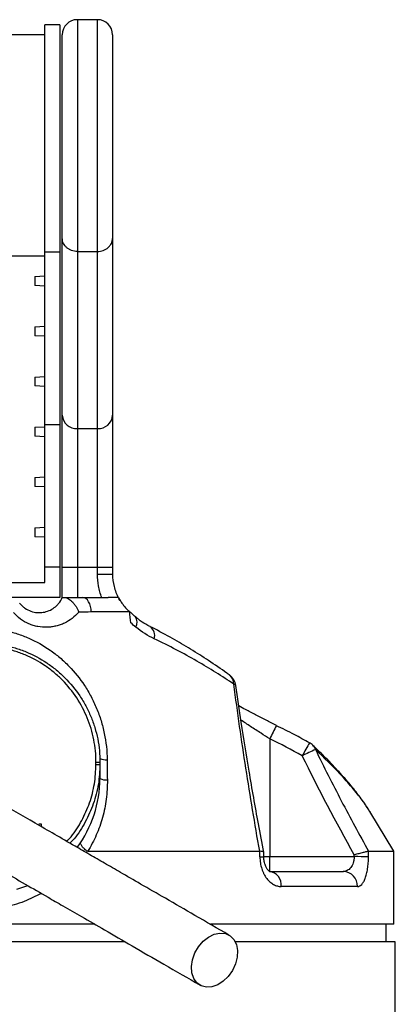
# Model space of a CAD drawing. Header units: millimetres. Extents: x 13 to 237, y 13 to 680.
# Tile 4 of 4: x 154 to 229, y 484 to 680. Entities that reach past the tile are written whole.
import ezdxf

# ---------------------------------------------------------------- set-up
doc = ezdxf.new("R2010")
doc.units = ezdxf.units.MM

msp = doc.modelspace()

# ---------------------------------------------------------------- linework, layer by layer
at = {"color": 7, "linetype": 'Continuous', "lineweight": 25}
for p, q in [((169.61, 680.22), (165.61, 680.22)), ((162.11, 679.22), (159.11, 679.22)), ((159.11, 633.93), (159.11, 679.22)), ((162.11, 679.22), (162.11, 633.93)), ((159.11, 677.22), (143.11, 677.22)), ((162.61, 636.7), (162.61, 677.22)), ((172.61, 677.22), (172.61, 636.7)), ((162.61, 601.5), (162.61, 636.7)), ((172.61, 636.7), (172.61, 601.5)), ((143.11, 633.22), (159.11, 633.22)), ((162.11, 633.93), (159.11, 633.93)), ((159.11, 599.65), (159.11, 633.93)), ((162.11, 633.93), (162.11, 599.65)), ((165.61, 634.1), (169.61, 634.1)), ((165.61, 634.1), (165.61, 598.84)), ((169.61, 598.84), (169.61, 634.1)), ((157.11, 629.11), (159.11, 629.22)), ((157.11, 629.11), (157.11, 627.32)), ((159.11, 627.22), (157.11, 627.32)), ((157.11, 619.11), (159.11, 619.22)), ((157.11, 619.11), (157.11, 617.32)), ((159.11, 617.22), (157.11, 617.32)), ((157.11, 609.11), (159.11, 609.22)), ((157.11, 609.11), (157.11, 607.32)), ((159.11, 607.22), (157.11, 607.32)), ((159.11, 599.65), (162.11, 599.65)), ((159.11, 571.26), (159.11, 599.65)), ((162.11, 599.65), (162.11, 571.26)), ((162.61, 571.26), (162.61, 601.5)), ((172.61, 601.5), (172.61, 571.26)), ((157.11, 599.11), (159.11, 599.22)), ((157.11, 599.11), (157.11, 597.32)), ((165.61, 598.84), (169.61, 598.84)), ((165.61, 598.84), (165.61, 571.26)), ((169.61, 571.26), (169.61, 598.84)), ((159.11, 597.22), (157.11, 597.32)), ((157.11, 589.11), (159.11, 589.22)), ((157.11, 589.11), (157.11, 587.32)), ((159.11, 587.22), (157.11, 587.32)), ((157.11, 579.11), (159.11, 579.22)), ((157.11, 579.11), (157.11, 577.32)), ((159.11, 577.22), (157.11, 577.32)), ((162.11, 571.26), (159.11, 571.26)), ((159.11, 568.22), (159.11, 571.26)), ((162.11, 571.26), (162.11, 565.22)), ((162.61, 571.26), (165.61, 571.26)), ((162.61, 565.22), (162.61, 571.26)), ((165.61, 571.26), (169.61, 571.26)), ((165.61, 571.26), (165.61, 565.22)), ((169.61, 571.26), (172.61, 571.26)), ((169.61, 569.89), (169.61, 571.26)), ((172.61, 571.26), (172.61, 569.89)), ((169.61, 569.89), (172.61, 569.89)), ((91.11, 568.22), (159.11, 568.22)), ((162.11, 565.22), (151.78, 565.22)), ((173.8, 565.22), (173.37, 565.22)), ((203.92, 537.12), (203.92, 513.66)), ((170.11, 533.22), (170.11, 532.42)), ((170.11, 532.02), (170.11, 529.22)), ((228.61, 514.72), (223.87, 522.65)), ((157.93, 520.22), (158.38, 520.22)), ((158.38, 520.22), (158.38, 519.65)), ((202.72, 513.65), (202.71, 514.51)), ((203.92, 510.72), (203.92, 513.66)), ((203.92, 513.66), (220.73, 513.66)), ((228.61, 500.22), (228.61, 514.72)), ((203.84, 510.72), (218.57, 510.72)), ((155.67, 507.87), (153.48, 507.12)), ((221.36, 507.72), (206.19, 507.72)), ((169.1, 500.22), (141.11, 500.22)), ((228.61, 500.22), (192.15, 500.22)), ((227.11, 496.72), (227.11, 500.22)), ((175.15, 496.72), (21.3, 496.72)), ((228.92, 496.72), (197.04, 496.72)), ((228.92, 385.22), (228.92, 496.72))]:
    msp.add_line(p, q, dxfattribs=at)
at = {"color": 8, "linetype": 'Continuous', "lineweight": 25}
for p, q in [((165.61, 680.22), (165.61, 634.1)), ((169.61, 634.1), (169.61, 680.22)), ((202.73, 513.66), (203.92, 513.66))]:
    msp.add_line(p, q, dxfattribs=at)
at = {"color": 7, "linetype": 'Continuous', "lineweight": 25, "flags": 128}
for points in [[(168.38, 562.35), (168.34, 562.92), (168.23, 563.46), (168.07, 563.95), (167.86, 564.39), (167.6, 564.74), (167.31, 565), (167, 565.16), (166.68, 565.22)], [(173.8, 565.19), (174.01, 564.82), (174.12, 564.65)], [(196.5, 491), (195.67, 489.83), (194.67, 488.86), (193.56, 488.15), (192.41, 487.75), (191.3, 487.69), (190.28, 487.96), (189.43, 488.56), (188.8, 489.44), (188.43, 490.54), (188.34, 491.81), (188.54, 493.15), (189.02, 494.49), (189.74, 495.74), (190.66, 496.82), (191.72, 497.66), (192.86, 498.22), (194.01, 498.45), (195.08, 498.34), (196.02, 497.9), (196.77, 497.16), (197.27, 496.16), (197.5, 494.97), (197.44, 493.65), (197.1, 492.3), (196.5, 491)]]:
    msp.add_lwpolyline(points, dxfattribs=at)
at = {"color": 8, "linetype": 'Continuous', "lineweight": 25, "flags": 128}
msp.add_lwpolyline([(197.16, 547.74), (197.14, 547.8), (197.06, 547.87), (196.94, 547.93), (196.77, 547.98)], dxfattribs=at)
at = {"color": 7, "linetype": 'Continuous', "lineweight": 25}
for centre, radius, start, end in [((165.61, 677.22), 3, 90, 180), ((169.61, 677.22), 3, 0, 90), ((165.45, 601.68), 2.85, 183.6322, 273.221), ((169.77, 601.68), 2.85, 266.7791, 356.3677), ((194.19, 547.32), 3, 8.0747, 54.1013), ((243.58, 466.41), 75.06, 114.0197, 116.2299), ((210.4, 533.69), 3, 46.122, 61.3192), ((171.32, 535.6), 2.68, 243.1616, 274.7369), ((169.49, 475.79), 56.63, 89.3741, 90.1728), ((169.49, 588.46), 56.45, 269.8264, 270.6278), ((147.11, 529.22), 23, 323.3362, 0), ((171.35, 531.57), 2.66, 242.1112, 274.9509), ((220.74, 436.7), 76.96, 87.8865, 90.0118), ((203.47, 508.01), 2.74, 353.9193, 82.229), ((218.46, 507.82), 2.9, 357.9973, 87.8465)]:
    msp.add_arc(centre, radius, start, end, dxfattribs=at)
at = {"color": 8, "linetype": 'Continuous', "lineweight": 25}
for centre, radius, start, end in [((175.67, 560.32), 1.84, 328.1074, 35.436), ((178.97, 557.71), 2.05, 340.2061, 56.853), ((194.65, 548.07), 2.12, 357.3253, 52.0397), ((279.05, 500.87), 83.42, 152.2173, 154.2458), ((278.7, 497.31), 77.41, 149.7391, 151.9259), ((211.03, 534.35), 2.09, 17.2766, 45.931), ((202.02, 520.07), 6.45, 269.3375, 276.2064)]:
    msp.add_arc(centre, radius, start, end, dxfattribs=at)
at = {"color": 7, "linetype": 'Continuous', "lineweight": 25}
for centre, major_axis, ratio, start_param, end_param in [((125.11, 2286.68), (-89.64, 5757.64), 0.008986, 4.399211, 4.399413), ((125.11, 2286.73), (0, 5757.64), 0.017455, 4.399351, 4.399415), ((125.11, 2286.68), (0, 5757.64), 0.017976, 4.399351, 4.399552)]:
    msp.add_ellipse(centre, major_axis=major_axis, ratio=ratio, start_param=start_param, end_param=end_param, dxfattribs=at)
for points, knots in [([(165.61, 634.1), (165.41, 634.1), (165.22, 634.12), (164.83, 634.19), (164.64, 634.24), (164.28, 634.37), (164.11, 634.45), (163.78, 634.63), (163.63, 634.74), (163.35, 634.98), (163.23, 635.12), (163.01, 635.4), (162.91, 635.55), (162.76, 635.86), (162.71, 636.03), (162.63, 636.36), (162.61, 636.53), (162.61, 636.7)], [0, 0, 0, 0, 0.125, 0.125, 0.25, 0.25, 0.375, 0.375, 0.5, 0.5, 0.625, 0.625, 0.75, 0.75, 0.875, 0.875, 1, 1, 1, 1]), ([(169.61, 634.1), (169.81, 634.1), (170, 634.12), (170.39, 634.19), (170.58, 634.24), (170.94, 634.37), (171.11, 634.45), (171.44, 634.63), (171.59, 634.74), (171.87, 634.98), (171.99, 635.12), (172.21, 635.4), (172.31, 635.55), (172.46, 635.86), (172.51, 636.03), (172.59, 636.36), (172.61, 636.53), (172.61, 636.7)], [0, 0, 0, 0, 0.125, 0.125, 0.25, 0.25, 0.375, 0.375, 0.5, 0.5, 0.625, 0.625, 0.75, 0.75, 0.875, 0.875, 1, 1, 1, 1]), ([(170.47, 565.22), (170.33, 565.59), (170.2, 565.97), (169.99, 566.74), (169.9, 567.13), (169.68, 568.3), (169.61, 569.09), (169.61, 569.89)], [0, 0, 0, 0, 0.25, 0.25, 0.5, 0.5, 1, 1, 1, 1]), ([(172.61, 569.89), (172.61, 569.05), (172.71, 568.23), (173.02, 567.02), (173.14, 566.62), (173.44, 565.85), (173.62, 565.47), (173.81, 565.1)], [0, 0, 0, 0, 0.5, 0.5, 0.75, 0.75, 1, 1, 1, 1]), ([(154.12, 564.09), (154.28, 563.9), (154.44, 563.72), (154.8, 563.39), (154.98, 563.25), (155.55, 562.85), (155.95, 562.65), (156.78, 562.36), (157.19, 562.27), (158.02, 562.2), (158.43, 562.22), (159.22, 562.35), (159.6, 562.46), (160.34, 562.77), (160.69, 562.97), (161.18, 563.33), (161.34, 563.46), (161.64, 563.75), (161.78, 563.91), (162.19, 564.41), (162.42, 564.78), (162.61, 565.22)], [0, 0, 0, 0, 0.0625, 0.0625, 0.125, 0.125, 0.25, 0.25, 0.375, 0.375, 0.5, 0.5, 0.625, 0.625, 0.75, 0.75, 0.8125, 0.8125, 0.875, 0.875, 1, 1, 1, 1]), ([(162.61, 565.22), (162.61, 565.22), (162.64, 565.22), (162.76, 565.22), (162.8, 565.22), (162.92, 565.22), (162.98, 565.22), (163.06, 565.22)], [0, 0, 0, 0, 0.5, 0.5, 0.75, 0.75, 1, 1, 1, 1]), ([(163.06, 565.22), (163.17, 565.22), (163.29, 565.2), (163.54, 565.12), (163.68, 565.06), (164.08, 564.83), (164.36, 564.61), (164.75, 564.2), (164.88, 564.06), (165.12, 563.75), (165.23, 563.59), (165.45, 563.25), (165.55, 563.07), (165.68, 562.8), (165.73, 562.7), (165.81, 562.52), (165.85, 562.43), (165.88, 562.33)], [0, 0, 0, 0, 0.125, 0.125, 0.25, 0.25, 0.5, 0.5, 0.625, 0.625, 0.75, 0.75, 0.875, 0.875, 0.9375, 0.9375, 1, 1, 1, 1]), ([(173.37, 565.21), (173.29, 565.21), (173.05, 565.22), (172.44, 565.21), (171.93, 565.22), (171.72, 565.22)], [0, 0, 0, 0, 0.241797, 0.699506, 1, 1, 1, 1]), ([(173.8, 565.18), (173.8, 565.19), (173.79, 565.25), (173.83, 565.06), (173.91, 564.81), (173.92, 564.76)], [0, 0, 0, 0, 0.194342, 0.809193, 1, 1, 1, 1]), ([(174.1, 564.68), (174.15, 564.6), (174.2, 564.52), (174.32, 564.33), (174.39, 564.23), (174.54, 564.03), (174.62, 563.92), (174.78, 563.71), (174.87, 563.6), (175.04, 563.39), (175.13, 563.29), (175.31, 563.1), (175.4, 563), (175.66, 562.73), (175.84, 562.57), (176.01, 562.41)], [0, 0, 0, 0, 0.125, 0.125, 0.25, 0.25, 0.375, 0.375, 0.5, 0.5, 0.625, 0.625, 0.75, 0.75, 1, 1, 1, 1]), ([(176.01, 562.41), (174.81, 562.4), (173.57, 562.39), (171.03, 562.37), (169.72, 562.36), (168.38, 562.35)], [0, 0, 0, 0, 0.5, 0.5, 1, 1, 1, 1]), ([(177.18, 561.39), (176.93, 561.6), (176.49, 561.97), (176.07, 562.36), (175.89, 562.53)], [0, 0, 0, 0, 0.563939, 1, 1, 1, 1]), ([(165.88, 562.33), (165.48, 561.86), (165.03, 561.43), (164.08, 560.7), (163.57, 560.39), (162.76, 560.01), (162.48, 559.89), (161.92, 559.69), (161.34, 559.53), (160.76, 559.42), (160.16, 559.34), (159.86, 559.31), (158.95, 559.29), (158.35, 559.33), (157.44, 559.5), (157.14, 559.57), (156.54, 559.75), (156.25, 559.86), (155.38, 560.23), (154.83, 560.54), (153.78, 561.31), (153.3, 561.76), (152.88, 562.27)], [0, 0, 0, 0, 0.125, 0.125, 0.25, 0.25, 0.3125, 0.3125, 0.375, 0.4375, 0.4375, 0.5, 0.5, 0.625, 0.625, 0.6875, 0.6875, 0.75, 0.75, 0.875, 0.875, 1, 1, 1, 1]), ([(180.11, 559.45), (179.81, 559.59), (179.04, 559.98), (178.05, 560.63), (177.39, 561.24), (177.19, 561.42)], [0, 0, 0, 0, 0.297427, 0.788336, 1, 1, 1, 1]), ([(146.28, 559.19), (147.98, 559.18), (149.63, 559), (152.04, 558.48), (152.84, 558.27), (154.4, 557.76), (155.18, 557.47), (157.43, 556.48), (158.84, 555.69), (160.84, 554.3), (161.49, 553.8), (162.75, 552.73), (163.35, 552.16), (165.07, 550.39), (166.1, 549.11), (167.49, 547), (167.93, 546.27), (168.74, 544.75), (169.11, 543.97), (169.77, 542.37), (170.06, 541.56), (170.45, 540.31), (170.57, 539.89), (170.79, 539.04), (170.89, 538.61), (171.33, 536.44), (171.52, 534.7), (171.54, 532.94)], [0, 0, 0, 0, 0.125, 0.125, 0.1875, 0.1875, 0.25, 0.25, 0.375, 0.375, 0.4375, 0.4375, 0.5, 0.5, 0.625, 0.625, 0.6875, 0.6875, 0.75, 0.75, 0.8125, 0.8125, 0.84375, 0.84375, 0.875, 0.875, 1, 1, 1, 1]), ([(195.96, 549.75), (195.76, 549.9), (194.43, 550.89), (191.85, 552.62), (188.26, 554.9), (184.5, 557.09), (181.79, 558.59), (180.23, 559.36), (180.1, 559.42)], [0, 0, 0, 0, 0.044208, 0.293407, 0.52581, 0.745659, 0.979173, 1, 1, 1, 1]), ([(196.77, 547.98), (194.47, 549.53), (192.02, 551.07), (186.76, 554.09), (183.94, 555.58), (180.9, 557.02)], [0, 0, 0, 0, 0.5, 0.5, 1, 1, 1, 1]), ([(146.31, 556.22), (147.88, 556.22), (149.42, 556.06), (151.7, 555.61), (152.45, 555.42), (153.58, 555.08), (153.95, 554.96), (154.69, 554.7), (155.05, 554.56), (156.86, 553.81), (158.22, 553.08), (159.84, 552), (160.16, 551.77), (160.79, 551.31), (161.1, 551.07), (162.01, 550.32), (162.59, 549.8), (164.23, 548.16), (165.22, 546.96), (166.53, 545), (166.93, 544.33), (167.66, 542.96), (167.99, 542.26), (168.59, 540.83), (168.85, 540.1), (169.3, 538.61), (169.5, 537.85), (169.96, 535.54), (170.11, 533.99), (170.11, 532.42)], [0, 0, 0, 0, 0.125, 0.125, 0.1875, 0.1875, 0.21875, 0.21875, 0.25, 0.25, 0.375, 0.375, 0.40625, 0.40625, 0.4375, 0.4375, 0.5, 0.5, 0.625, 0.625, 0.6875, 0.6875, 0.75, 0.75, 0.8125, 0.8125, 0.875, 0.875, 1, 1, 1, 1]), ([(169.32, 532.42), (169.32, 533.94), (169.17, 535.45), (168.73, 537.68), (168.55, 538.42), (168.12, 539.86), (167.87, 540.57), (167.01, 542.65), (166.31, 543.98), (164.64, 546.52), (163.7, 547.69), (162.12, 549.29), (161.57, 549.8), (160.69, 550.53), (160.4, 550.76), (159.79, 551.22), (159.48, 551.44), (157.92, 552.5), (156.6, 553.21), (154.86, 553.94), (154.51, 554.08), (153.8, 554.34), (153.44, 554.46), (152.35, 554.8), (151.62, 554.98), (149.41, 555.43), (147.92, 555.58), (146.41, 555.58)], [0, 0, 0, 0, 0.125, 0.125, 0.1875, 0.1875, 0.25, 0.25, 0.375, 0.375, 0.5, 0.5, 0.5625, 0.5625, 0.59375, 0.59375, 0.625, 0.625, 0.75, 0.75, 0.78125, 0.78125, 0.8125, 0.8125, 0.875, 0.875, 1, 1, 1, 1]), ([(201.91, 514.72), (200.95, 520.19), (200.04, 525.7), (198.31, 536.78), (197.51, 542.36), (196.77, 547.98)], [0, 0, 0, 0, 0.5, 0.5, 1, 1, 1, 1]), ([(202.72, 514.54), (202.37, 516.42), (201.35, 521.75), (199.85, 530.38), (198.35, 539.56), (197.53, 545.29), (197.17, 547.74)], [0, 0, 0, 0, 0.172241, 0.488378, 0.781572, 1, 1, 1, 1]), ([(205.25, 539.75), (204.56, 540.1), (203.16, 540.79), (201.09, 541.86), (199.27, 542.82), (198.21, 543.41), (197.77, 543.66)], [0, 0, 0, 0, 0.264035, 0.53499, 0.807513, 1, 1, 1, 1]), ([(211.82, 536.29), (210.82, 536.85), (208.66, 538.07), (206.43, 539.14), (205.23, 539.72)], [0, 0, 0, 0, 0.464831, 1, 1, 1, 1]), ([(195.8, 498.04), (193.53, 499.35), (189.29, 501.8), (183.41, 505.2), (178.47, 508.05), (174.44, 510.38), (171.08, 512.32), (168.06, 514.06), (163.35, 516.78), (157.05, 520.41), (151.42, 523.67), (147.87, 525.72), (146.08, 526.75), (144.47, 527.68), (143.02, 528.51), (141.74, 529.26), (140.53, 529.95), (139.26, 530.68), (137.76, 531.55), (136.04, 532.55), (134.24, 533.58), (132.55, 534.56), (131.06, 535.42), (129.82, 536.14), (128.82, 536.71), (128.27, 537.03), (127.98, 537.2)], [0, 0, 0, 0, 0.062475, 0.116763, 0.162869, 0.200798, 0.230969, 0.259524, 0.288504, 0.370176, 0.452627, 0.476037, 0.49843, 0.519487, 0.539198, 0.557563, 0.574582, 0.593456, 0.617571, 0.651546, 0.69241, 0.74023, 0.795001, 0.856556, 0.924862, 1, 1, 1, 1]), ([(223.64, 522.95), (223.45, 523.27), (222.85, 524.24), (221.53, 526.03), (219.66, 528.34), (217.38, 530.9), (214.98, 533.43), (213.24, 535.1), (212.46, 535.85)], [0, 0, 0, 0, 0.079212, 0.245791, 0.429829, 0.622103, 0.831296, 1, 1, 1, 1]), ([(213.02, 534.97), (214.68, 531.54), (216.4, 528.14), (219.94, 521.39), (221.76, 518.04), (223.61, 514.72)], [0, 0, 0, 0, 0.5, 0.5, 1, 1, 1, 1]), ([(170.11, 532.02), (170.05, 530.71), (169.92, 528.04), (168.9, 524.17), (167.25, 520.53), (165.63, 517.89), (164.4, 516.63), (164.12, 516.33)], [0, 0, 0, 0, 0.228869, 0.464418, 0.693241, 0.928607, 1, 1, 1, 1]), ([(122.23, 527.24), (122.47, 527.1), (122.93, 526.84), (123.7, 526.39), (124.6, 525.87), (125.63, 525.28), (126.76, 524.63), (127.95, 523.94), (129.12, 523.26), (130.38, 522.53), (131.85, 521.69), (133.7, 520.62), (135.92, 519.33), (138.51, 517.84), (141.8, 515.94), (145.8, 513.63), (150.43, 510.96), (155.1, 508.27), (159.18, 505.91), (162.94, 503.74), (166.69, 501.57), (171.29, 498.92), (176.76, 495.76), (183.11, 492.09), (187.65, 489.47), (190.05, 488.08)], [0, 0, 0, 0, 0.062133, 0.118852, 0.17019, 0.216187, 0.256775, 0.291881, 0.321501, 0.345658, 0.375853, 0.40732, 0.441502, 0.478325, 0.515922, 0.568505, 0.620521, 0.669451, 0.715185, 0.743961, 0.78022, 0.823947, 0.875147, 0.933829, 1, 1, 1, 1]), ([(171.58, 528.92), (171.6, 527.63), (171.52, 526.37), (171.2, 523.88), (170.95, 522.66), (170.46, 520.86), (170.27, 520.26), (169.85, 519.1), (169.63, 518.53), (168.89, 516.84), (168.32, 515.76), (167.67, 514.72)], [0, 0, 0, 0, 0.25, 0.25, 0.5, 0.5, 0.625, 0.625, 0.75, 0.75, 1, 1, 1, 1]), ([(224.01, 522.38), (223.99, 522.41), (223.95, 522.49), (223.89, 522.59), (223.85, 522.64)], [0, 0, 0, 0, 0.446138, 1, 1, 1, 1]), ([(167.5, 514.77), (167.27, 514.95), (167.07, 515.14), (166.81, 515.4), (166.73, 515.49), (166.59, 515.66), (166.53, 515.74), (166.42, 515.9), (166.38, 515.97), (166.31, 516.11), (166.28, 516.18), (166.24, 516.35), (166.24, 516.45), (166.29, 516.53)], [0, 0, 0, 0, 0.25, 0.25, 0.375, 0.375, 0.5, 0.5, 0.625, 0.625, 0.75, 0.75, 1, 1, 1, 1]), ([(167.67, 514.72), (167.66, 514.72), (167.62, 514.72), (167.58, 514.72), (167.54, 514.74), (167.51, 514.76), (167.5, 514.77)], [0, 0, 0, 0, 0.260752, 0.508785, 0.752313, 1, 1, 1, 1]), ([(167.67, 514.72), (167.71, 514.72), (171.17, 514.72), (177.93, 514.72), (187.6, 514.72), (195.57, 514.72), (200.2, 514.72), (201.91, 514.72)], [0.53387962, 0.53387962, 0.53387962, 0.53387962, 0.53411233, 0.5545071, 0.57490187, 0.59529664, 0.60782187, 0.60782187, 0.60782187, 0.60782187]), ([(202.69, 514.53), (202.7, 514.54), (202.74, 514.59), (202.52, 514.66), (202.13, 514.7), (201.93, 514.72)], [0, 0, 0, 0, 0.043775, 0.521793, 1, 1, 1, 1]), ([(201.95, 513.61), (201.95, 513.41), (201.96, 513.2), (202, 512.79), (202.02, 512.59), (202.12, 512), (202.21, 511.62), (202.39, 511.07), (202.46, 510.89), (202.6, 510.54), (202.68, 510.37), (202.93, 509.89), (203.11, 509.6), (203.42, 509.2), (203.52, 509.08), (203.74, 508.84), (203.85, 508.73), (204.19, 508.43), (204.43, 508.26), (204.92, 507.99), (205.18, 507.89), (205.68, 507.75), (205.93, 507.72), (206.19, 507.72)], [0, 0, 0, 0, 0.0625, 0.0625, 0.125, 0.125, 0.25, 0.25, 0.3125, 0.3125, 0.375, 0.375, 0.5, 0.5, 0.5625, 0.5625, 0.625, 0.625, 0.75, 0.75, 0.875, 0.875, 1, 1, 1, 1]), ([(203.88, 510.71), (203.89, 510.71), (203.92, 510.71), (203.8, 510.75), (203.52, 511.01), (203.18, 511.53), (202.91, 512.24), (202.74, 512.98), (202.74, 513.47), (202.74, 513.65)], [0, 0, 0, 0, 0.048825, 0.236034, 0.421366, 0.580046, 0.741612, 0.906525, 1, 1, 1, 1]), ([(220.73, 513.66), (220.72, 513.44), (220.71, 513.23), (220.64, 512.81), (220.59, 512.61), (220.41, 512.04), (220.24, 511.72), (219.94, 511.34), (219.83, 511.22), (219.6, 511.04), (219.48, 510.96), (219.23, 510.84), (219.1, 510.79), (218.84, 510.73), (218.71, 510.72), (218.57, 510.72)], [0, 0, 0, 0, 0.125, 0.125, 0.25, 0.25, 0.5, 0.5, 0.625, 0.625, 0.75, 0.75, 0.875, 0.875, 1, 1, 1, 1]), ([(223.59, 514.71), (223.54, 514.7), (223.47, 514.69), (223.33, 514.66), (223.25, 514.64), (223.06, 514.6), (222.95, 514.57), (222.73, 514.52), (222.61, 514.49), (222.36, 514.43), (222.22, 514.39), (221.94, 514.32), (221.8, 514.29), (221.35, 514.17), (221.04, 514.1), (220.73, 514.02)], [0, 0, 0, 0, 0.125, 0.125, 0.25, 0.25, 0.375, 0.375, 0.5, 0.5, 0.625, 0.625, 0.75, 0.75, 1, 1, 1, 1]), ([(221.36, 507.72), (221.51, 507.72), (221.66, 507.75), (221.95, 507.89), (222.09, 507.99), (222.35, 508.26), (222.48, 508.43), (222.72, 508.84), (222.83, 509.08), (222.98, 509.47), (223.02, 509.61), (223.12, 509.91), (223.16, 510.06), (223.28, 510.55), (223.35, 510.89), (223.46, 511.62), (223.5, 512.01), (223.56, 512.8), (223.58, 513.2), (223.58, 513.61)], [0, 0, 0, 0, 0.125, 0.125, 0.25, 0.25, 0.375, 0.375, 0.5, 0.5, 0.5625, 0.5625, 0.625, 0.625, 0.75, 0.75, 0.875, 0.875, 1, 1, 1, 1]), ([(223.61, 514.72), (224.61, 514.72), (226.6, 514.72), (228.24, 514.72), (228.46, 514.72), (228.57, 514.72)], [0, 0, 0, 0, 0.341162, 0.682324, 1, 1, 1, 1])]:
    msp.add_open_spline(points, degree=3, knots=knots, dxfattribs=at)
for points in [[(163.06, 565.22), (164.29, 565.22), (165.49, 565.22), (166.68, 565.22)], [(166.68, 565.22), (168.41, 565.22), (170.1, 565.22), (171.72, 565.22)], [(173.92, 564.76), (173.98, 564.73), (174.04, 564.71), (174.1, 564.68)], [(176.03, 562.4), (176.02, 562.4), (176.02, 562.41), (176.01, 562.41)], [(176.25, 560.17), (176.18, 560.91), (176.1, 561.66), (176.03, 562.4)], [(168.38, 562.35), (167.56, 562.34), (166.73, 562.34), (165.88, 562.33)], [(177.24, 559.34), (176.91, 559.62), (176.58, 559.89), (176.25, 560.17)], [(180.9, 557.02), (179.65, 557.61), (178.43, 558.36), (177.24, 559.34)], [(210.4, 533.74), (208.26, 534.91), (206.1, 536.04), (203.92, 537.12)], [(220.73, 514.02), (217.11, 520.5), (213.64, 527.06), (210.4, 533.74)], [(169.32, 532.01), (169.32, 532.15), (169.32, 532.28), (169.32, 532.42)], [(170.11, 532.42), (170.11, 532.28), (170.11, 532.15), (170.11, 532.02)], [(171.54, 532.94), (171.55, 531.6), (171.57, 530.26), (171.58, 528.92)], [(201.93, 514.72), (201.93, 514.72), (201.92, 514.72), (201.91, 514.72)], [(223.61, 514.72), (223.61, 514.72), (223.6, 514.72), (223.59, 514.71)]]:
    msp.add_open_spline(points, degree=3, dxfattribs=at)
at = {"color": 8, "linetype": 'Continuous', "lineweight": 25}
for points, knots in [([(203.92, 537.12), (203.34, 537.48), (202.05, 538.28), (200.1, 539.54), (198.82, 540.41), (198.19, 540.84)], [0, 0, 0, 0, 0.2910911, 0.6498823, 1, 1, 1, 1]), ([(223.85, 522.64), (223.38, 523.36), (222.41, 524.87), (220.36, 527.41), (217.35, 530.8), (214.71, 533.35), (213.02, 534.97)], [0, 0, 0, 0, 0.195649, 0.409759, 0.623923, 1, 1, 1, 1]), ([(163.49, 516.7), (163.79, 517), (164.98, 518.23), (166.55, 520.82), (168.14, 524.35), (169.13, 528.13), (169.26, 530.72), (169.32, 532.01)], [0, 0, 0, 0, 0.075768, 0.306554, 0.53734, 0.768673, 1, 1, 1, 1]), ([(158.41, 506.35), (157.3, 505.78), (154.93, 504.56), (150.89, 503.46), (147.97, 503.3), (146.49, 503.22)], [0, 0, 0, 0, 0.303147, 0.646273, 1, 1, 1, 1])]:
    msp.add_open_spline(points, degree=3, knots=knots, dxfattribs=at)

doc.saveas('drawing.dxf')
